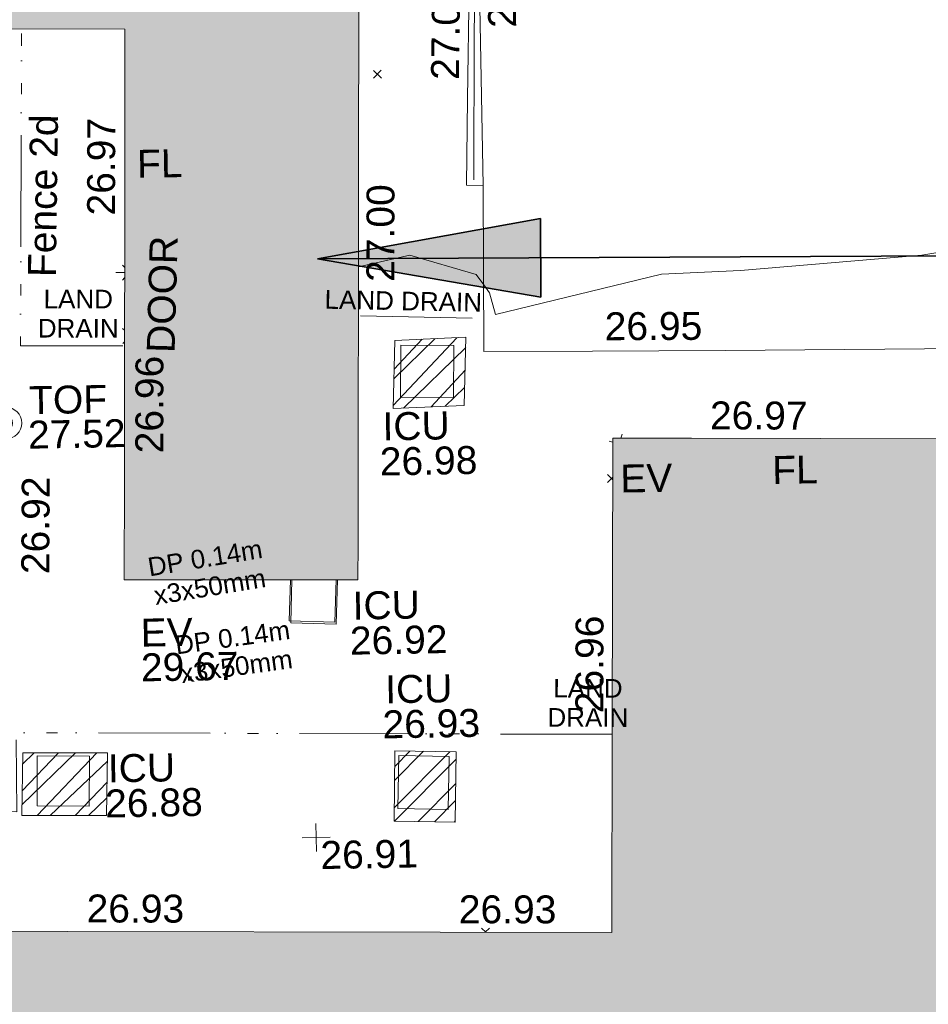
# Model space of a CAD drawing. Header units: millimetres. Extents: x -290717 to 520720, y -103372 to 287762.
# Tile 224 of 256: x 104309 to 116515, y -15776 to -2553. Entities that reach past the tile are written whole.
import ezdxf

# ---------------------------------------------------------------- set-up
doc = ezdxf.new("R2010")
doc.units = ezdxf.units.MM
for name, pattern in [('IMPORT-HIDDEN2 _3_', [4762.5, 3175, -1587.5]), ('IMPORT-UG_DRAINAGE_UNIDENTIFIED_QLB2 _2_', [2700, 1500, -300.0000000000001, 0, -250, 150, -300.0000000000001, 0, -200]), ('IMPORT-UG_ELEC_LV_QLB2 _2_', [2700, 1500, -300.0000000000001, 0, -250, 150, -300.0000000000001, 0, -200]), ('IMPORT-UG_ELEC_STREET LIGHTING_QLB2 _2_', [2700, 1500, -300.0000000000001, 0, -250, 150, -300.0000000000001, 0, -200])]:
    doc.linetypes.add(name, pattern=pattern)
for name, color, linetype, lineweight, true_color in [('00__TOPO__TOP_OF_FENCE_SYMBOL', 7, 'Continuous', 9, 0x666666), ('00_TOPO_EAVE', 7, 'Continuous', 9, 0x666666), ('00_TOPO_LEVEL_FLOOR', 7, 'Continuous', 9, 0x666666), ('00_UAV_BUILDING_OUTLINE', 5, 'Continuous', 9, 0x0000ff), ('00_UAV_CONCRETE', 9, 'Continuous', 9, 0x808080), ('00_UAV_EAVE', 7, 'Continuous', 9, 0x666666), ('00_UAV_FENCE_2D', 7, 'Continuous', 9, 0x264c2f), ('00_UAV_INT_DOOR', 7, 'Continuous', 9, 0x7f4f3f), ('00_UAV_LEVEL_FLOOR', 7, 'Continuous', 9, 0x666666), ('00_UAV_LEVEL_SPOT', 7, 'Continuous', 9, 0x666666), ('00_UAV_SERV_IC', 5, 'Continuous', 9, 0x0000ff), ('00_UAV_TOP_OF_FENCE', 6, 'Continuous', 9, 0xff00ff), ('00_UAV_WALL', 7, 'Continuous', 9, 0x7c00a5), ('01_DTM_CONTOUR_MNR', 7, 'Continuous', 9, 0xa5a552), ('12333-PUM-2D-U-0001-C01 - Rev2_REVIT IMPORT_dwg', 7, 'Continuous', 9, 0x767676), ('A_RHA_Line', 7, 'Continuous', 9, 0x00a600), ('PUM-CHAMBER EXTENTS', 6, 'IMPORT-HIDDEN2 _3_', 9, 0xff00ff), ('PUM-ELECTRIC-LV-QLB2', 1, 'IMPORT-UG_ELEC_LV_QLB2 _2_', 9, 0xff0000), ('PUM-ELECTRIC-MH', 1, 'Continuous', 9, 0xff0000), ('PUM-UNIDENTIFIED-QLB2', 150, 'IMPORT-UG_DRAINAGE_UNIDENTIFIED_QLB2 _2_', 9, 0x007fff)]:
    doc.layers.add(name, color=color, linetype=linetype, lineweight=lineweight, true_color=true_color)
for name, color, linetype, lineweight in [('A_RHA_Detail', 7, 'Continuous', 9), ('A_RHA_Text', 7, 'Continuous', 9), ('GEN-TEXT', 7, 'Continuous', 9)]:
    doc.layers.add(name, color=color, linetype=linetype, lineweight=lineweight)
doc.styles.add('Arial_1', font='arial.ttf', dxfattribs={"height": 250})
doc.styles.add('Swis721 Lt BT_2', font='swissl.ttf', dxfattribs={"height": 375})
pattern_1 = [(45, (-533641079.65, -725615854.3560001), (-265.1650429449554, 265.1650429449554), []), (45, (-533640902.873, -725615854.3560001), (-265.1650429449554, 265.1650429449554), [])]

# ---------------------------------------------------------------- blocks, each defined once
blk = doc.blocks.new('12333-PUM-2D-U-0001-C01 - Rev2_REVIT IMPORT_dwg_MSL_Eaves_SYM_1-V99-Site Location Plan Existing')
at = {"layer": '00_TOPO_EAVE', "color": 254, "true_color": 0xcccccc}
for p, q in [((70.56104605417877, 216.7384765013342), (116.0873754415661, 356.5791934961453)), ((-222.8941904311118, 72.56509084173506), (-356.5791934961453, 116.0873754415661))]:
    blk.add_line(p, q, dxfattribs=at)
blk = doc.blocks.new('12333-PUM-2D-U-0001-C01 - Rev2_REVIT IMPORT_dwg_MSL_Node_LineworkTOF-2077248-Site Location Plan Existing')
at = {"layer": '00__TOPO__TOP_OF_FENCE_SYMBOL', "color": 254, "true_color": 0xcccccc, "flags": 128}
for points in [[(165.3591892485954, 165.3591892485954), (0, 0), (-165.3591892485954, 165.3591892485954)], [(165.3591892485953, -165.3591892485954), (0, 0), (-165.3591892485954, -165.3591892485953)]]:
    blk.add_lwpolyline(points, dxfattribs=at)
at = {"layer": '00__TOPO__TOP_OF_FENCE_SYMBOL', "color": 254, "true_color": 0xcccccc}
for radius in [562.5594001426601, 233.853208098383]:
    blk.add_circle((0, 0), radius, dxfattribs=at)
blk = doc.blocks.new('12333-PUM-2D-U-0001-C01 - Rev2_REVIT IMPORT_dwg_MSL_FLlvl_SYM-V149-Site Location Plan Existing')
at = {"layer": '00_TOPO_LEVEL_FLOOR', "color": 254, "true_color": 0xcccccc}
blk.add_line((-14.61504444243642, -1.732587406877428e-11), (-38.92611017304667, 0), dxfattribs=at)
blk = doc.blocks.new('12333-PUM-2D-U-0001-C01 - Rev2_REVIT IMPORT_dwg_MSL_Node_Linework-V170-Site Location Plan Existing')
at = {"layer": '00_UAV_INT_DOOR', "color": 9, "true_color": 0xd4c4bf}
for p, q in [((-398.6975439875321, 398.6975439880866), (-530.3860888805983, 530.3860888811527)), ((-413.9539675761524, -413.9539675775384), (-530.3860888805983, -530.3860888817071))]:
    blk.add_line(p, q, dxfattribs=at)
blk = doc.blocks.new('12333-PUM-2D-U-0001-C01 - Rev2_REVIT IMPORT_dwg_MSL_Node_Linework-V171-Site Location Plan Existing')
at = {"layer": '00_UAV_INT_DOOR', "color": 9, "true_color": 0xd4c4bf}
for p, q in [((-372.9887995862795, 372.9887995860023), (-530.3860888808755, 530.3860888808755)), ((-387.2614611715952, -387.2614611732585), (-530.3860888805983, -530.3860888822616))]:
    blk.add_line(p, q, dxfattribs=at)
blk = doc.blocks.new('12333-PUM-2D-U-0001-C01 - Rev2_REVIT IMPORT_dwg_UAV-2077255-Site Location Plan Existing')
at = {"layer": '00_UAV_LEVEL_SPOT', "color": 254, "true_color": 0xcccccc, "flags": 128}
for points in [[(500.0000000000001, 0), (0, 0), (0, 500.0000000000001)], [(0, -500.0000000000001), (0, 0), (-500.0000000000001, 0)]]:
    blk.add_lwpolyline(points, dxfattribs=at)
blk = doc.blocks.new('12333-PUM-2D-U-0001-C01 - Rev2_REVIT IMPORT_dwg_MGS62954_T2_Galway_ITM_3d_Rev1-2077680-Site Location Plan Existing')
at = {"layer": '00_UAV_CONCRETE', "color": 254, "true_color": 0xcccccc, "flags": 128}
blk.add_lwpolyline([(534018823.235, 725546414.4535002), (534015606.235, 725546443.4534999), (534013824.7658979, 725546466.5394927), (534012365.2350001, 725546485.4535), (534012393.7725, 725548715.3135002)], dxfattribs=at)
at = {"layer": '00_UAV_FENCE_2D', "color": 254, "true_color": 0xcccccc, "flags": 128}
blk.add_lwpolyline([(533999987.7725001, 725540744.3135), (534001571.7725001, 725540713.3135002), (534003352.7725, 725540693.3135), (534005806.7725, 725540631.3135), (534005879.7725, 725543285.3135), (534005949.7725, 725546518.3135), (534006014.7725, 725549324.3135), (534003938.7725, 725549383.3135), (534001697.7725, 725549410.3135), (534001773.7725, 725552370.3135002), (534001837.7725001, 725555482.3135), (534004363.7725, 725555367.3135), (534007801.7725, 725555306.3135002), (534011314.7725, 725555249.3135), (534012458.7725001, 725555193.3135002), (534012309.7725001, 725550762.3135), (534012268.7354692, 725548793.5811896)], dxfattribs=at)
at = {"layer": '00_UAV_SERV_IC', "color": 254, "true_color": 0xcccccc}
blk.add_line((534010328.4406865, 725543452.5113213), (534010300.7725001, 725542885.3135002), dxfattribs=at)
at = {"layer": '00_UAV_SERV_IC', "color": 254, "true_color": 0xcccccc, "flags": 128}
for points in [[(534011233.7725001, 725545893.3135), (534011251.7725, 725546591.3135), (534011963.9401164, 725546572.9481461), (534011945.9401165, 725545874.9481462)], [(534006272.7725001, 725541161.3135), (534006973.7725001, 725541146.3135), (534006959.3825551, 725540473.8234038), (534006258.3825551, 725540488.8234038)], [(534011101.7725, 725540367.3135002), (534011127.7725001, 725541081.3135002), (534011802.5119299, 725541056.7431567), (534011776.5119298, 725540342.7431567)]]:
    blk.add_lwpolyline(points, close=True, dxfattribs=at)
blk.add_lwpolyline([(534010300.7725001, 725542885.3135002), (534009685.7725001, 725542915.3135), (534009712.5413045, 725543464.073992)], dxfattribs=at)
at = {"layer": '00_UAV_WALL', "color": 254, "true_color": 0xcccccc, "flags": 128}
blk.add_lwpolyline([(534012389.895909, 725552325.3890704), (534012393.7725, 725548715.3135002), (534012169.7725001, 725548725.3135), (534012205.6999522, 725549882.3505996), (534012252.7725001, 725551398.3135002)], dxfattribs=at)
at = {"layer": '01_DTM_CONTOUR_MNR', "color": 254, "true_color": 0xcccccc, "flags": 128}
blk.add_lwpolyline([(534019054.7618958, 725547794.3738179), (534018268.9854595, 725547676.2336947), (534015831.4188534, 725547514.6915079), (534014770.0035356, 725547484.0801126), (534012530.0000001, 725546980), (534012454.6283785, 725547272.3243243), (534012380, 725547380), (534012278.0788054, 725547519.5173811), (534011394.7627582, 725547796.2268512), (534010699.5660886, 725547649.9086745)], dxfattribs=at)
for name, p, xscale, yscale, zscale in [('12333-PUM-2D-U-0001-C01 - Rev2_REVIT IMPORT_dwg_MSL_Node_Linework-V171-Site Location Plan Existing', (534007630.951, 725547630.6535002), 0.19, 0.19, 0.19), ('12333-PUM-2D-U-0001-C01 - Rev2_REVIT IMPORT_dwg_MSL_FLlvl_SYM-V149-Site Location Plan Existing', (534007630.951, 725547630.6535002), 4.94, 4.94, 4.94), ('12333-PUM-2D-U-0001-C01 - Rev2_REVIT IMPORT_dwg_MSL_Node_Linework-V170-Site Location Plan Existing', (534007619.9510002, 725546779.6535001), 0.19, 0.19, 0.19), ('12333-PUM-2D-U-0001-C01 - Rev2_REVIT IMPORT_dwg_MSL_Node_LineworkTOF-2077248-Site Location Plan Existing', (534005931.8408993, 725545637.0533472), 0.375, 0.375, 0.375), ('12333-PUM-2D-U-0001-C01 - Rev2_REVIT IMPORT_dwg_MSL_Eaves_SYM_1-V99-Site Location Plan Existing', (534014159.6282196, 725545208.915154), 0.375, 0.375, 0.375), ('12333-PUM-2D-U-0001-C01 - Rev2_REVIT IMPORT_dwg_UAV-2077255-Site Location Plan Existing', (534010000, 725540000.0000001), 0.375, 0.375, 0.375)]:
    blk.add_blockref(name, p, dxfattribs=dict(xscale=xscale, yscale=yscale, zscale=zscale))
at = {"layer": '00_UAV_BUILDING_OUTLINE', "color": 251, "true_color": 0x666666, "char_height": 375, "width": 1495.902363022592, "attachment_point": 1, "line_spacing_factor": 1.005061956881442, "style": 'Swis721 Lt BT_2'}
for s, insert, rotation in [('26.97', (534007068.8533623, 725548405.111163), 88.92447624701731), ('27.00', (534010804.6970538, 725547448.410618), 88.92447623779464), ('26.96', (534007660.4223258, 725545200.1439495), 88.92447624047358), ('26.97', (534015391.0522413, 725545761.9589704), 358.8799952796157), ('26.96', (534013509.7828617, 725541607.745863), 88.87999528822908), ('26.93', (534006902.7098606, 725539287.5032699), 358.87999528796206), ('26.93', (534011901.7546028, 725539189.7706449), 358.87999528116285)]:
    blk.add_mtext(s, dxfattribs=dict(at, insert=insert, rotation=rotation))
at = {"layer": '00_UAV_CONCRETE', "color": 251, "true_color": 0x666666, "insert": (534013996.6470494, 725546983.4024888), "char_height": 375, "width": 1495.902363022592, "attachment_point": 1, "rotation": 359.25754764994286, "line_spacing_factor": 1.005061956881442, "style": 'Swis721 Lt BT_2'}
blk.add_mtext('26.95', dxfattribs=at)
at = {"layer": '00_UAV_EAVE', "char_height": 375, "attachment_point": 1, "line_spacing_factor": 1.005061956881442, "style": 'Swis721 Lt BT_2'}
for s, insert, width in [('EV', (534014167.9858243, 725544934.4502416), 736.078940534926), ('EV', (534007690.330483, 725542977.9948444), 736.078940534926), ('29.67', (534007685.6620798, 725542511.2442204), 1495.902363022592)]:
    blk.add_mtext(s, dxfattribs=dict(at, insert=insert, width=width))
at = {"layer": '00_UAV_FENCE_2D', "color": 251, "true_color": 0x666666, "insert": (534006258.7046736, 725547594.6597356), "char_height": 375, "width": 2545.408465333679, "attachment_point": 1, "rotation": 88.21634024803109, "line_spacing_factor": 1.005061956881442, "style": 'Swis721 Lt BT_2'}
blk.add_mtext('Fence 2d', dxfattribs=at)
at = {"layer": '00_UAV_INT_DOOR', "color": 251, "true_color": 0x666666, "insert": (534007836.2395965, 725546551.8600214), "char_height": 375, "width": 1790.333939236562, "attachment_point": 1, "rotation": 87.42905956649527, "line_spacing_factor": 1.005061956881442, "style": 'Swis721 Lt BT_2'}
blk.add_mtext('DOOR', dxfattribs=at)
at = {"layer": '00_UAV_LEVEL_FLOOR', "char_height": 375, "width": 683.841080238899, "attachment_point": 1, "line_spacing_factor": 1.005061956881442, "style": 'Swis721 Lt BT_2'}
for insert in [(534007750.7679303, 725549273.3779105), (534016209.9787304, 725545013.7216157)]:
    blk.add_mtext('FL', dxfattribs=dict(at, insert=insert))
at = {"layer": '00_UAV_LEVEL_SPOT', "insert": (534010051.8765643, 725539949.1441547), "char_height": 375, "width": 1495.902363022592, "attachment_point": 1, "line_spacing_factor": 1.005061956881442, "style": 'Swis721 Lt BT_2'}
blk.add_mtext('26.91', dxfattribs=at)
at = {"layer": '00_UAV_SERV_IC', "color": 251, "true_color": 0x666666, "char_height": 375, "attachment_point": 1, "line_spacing_factor": 1.005061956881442, "style": 'Swis721 Lt BT_2'}
for s, insert, width in [('ICU', (534010986.3686212, 725545689.8140188), 1021.012723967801), ('26.98', (534010941.5404707, 725545219.435018), 1495.902363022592), ('ICU', (534010542.932542, 725543290.9117018), 1021.012723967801), ('26.92', (534010498.1043915, 725542820.5327009), 1495.902363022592), ('ICU', (534010960.8744427, 725542159.3766658), 1021.012723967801), ('26.93', (534010916.0462922, 725541688.9976649), 1495.902363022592), ('ICU', (534007217.4677886, 725541162.304047), 1021.012723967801), ('26.88', (534007172.639638, 725540691.9250461), 1495.902363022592)]:
    blk.add_mtext(s, dxfattribs=dict(at, insert=insert, width=width))
at = {"layer": '00_UAV_TOP_OF_FENCE', "color": 251, "true_color": 0x666666, "char_height": 375, "attachment_point": 1, "line_spacing_factor": 1.005061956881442, "style": 'Swis721 Lt BT_2'}
for s, insert, width in [('TOF', (534006245.8840463, 725546125.6097926), 1163.479615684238), ('27.52', (534006223.4604046, 725545662.2330877), 1495.902363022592)]:
    blk.add_mtext(s, dxfattribs=dict(at, insert=insert, width=width))
at = {"layer": '00_UAV_WALL', "color": 251, "true_color": 0x666666, "char_height": 375, "width": 1495.902363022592, "attachment_point": 1, "line_spacing_factor": 1.005061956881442, "style": 'Swis721 Lt BT_2'}
for s, insert, rotation in [('27.26', (534012500.9073694, 725550828.3078213), 90.06152563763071), ('27.03', (534011718.4679907, 725550147.6002561), 88.22146570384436), ('26.92', (534006099.7667055, 725543606.508836), 88.64309314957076)]:
    blk.add_mtext(s, dxfattribs=dict(at, insert=insert, rotation=rotation))
blk = doc.blocks.new('12333-PUM-2D-U-0001-C01 - Rev2_REVIT IMPORT_dwg-1620468-Site Location Plan Existing')
at = {"layer": 'PUM-CHAMBER EXTENTS', "true_color": 0xffaaff}
h = blk.add_hatch(dxfattribs=at)
h.set_pattern_fill('FP_3', color=211, style=0, pattern_type=2)
h.set_pattern_definition(pattern_1)
h.paths.add_polyline_path([(370052.350152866, -70113.35617862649), (371007.3501529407, -70088.35617871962), (371048.350152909, -69174.35617872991), (370093.3501528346, -69199.35617863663)])
h = blk.add_hatch(dxfattribs=at)
h.set_pattern_fill('FP_3', color=211, style=0, pattern_type=2)
h.set_pattern_definition(pattern_1)
h.paths.add_polyline_path([(366110.3501528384, -75510.35617862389), (366137.3501528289, -74670.35617865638), (364997.3501528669, -74649.3561787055), (364970.3501528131, -75489.35617867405)])
h = blk.add_hatch(dxfattribs=at)
h.set_pattern_fill('FP_3', color=211, style=0, pattern_type=2)
h.set_pattern_definition(pattern_1)
h.paths.add_polyline_path([(370791.3501529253, -75682.35617864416), (370818.3501529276, -74737.35617869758), (369997.3501529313, -74710.35617869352), (369970.350153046, -75655.35617852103)])
at = {"layer": 'GEN-TEXT', "color": 253, "true_color": 0xaaaaaa}
for p, q in [((369867.3171442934, -65674.38918724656), (369973.3831614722, -65568.32317006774)), ((369973.3831614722, -65674.38918724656), (369867.3171442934, -65568.32317006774)), ((372986.5650417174, -71120.93390036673), (372915.5241596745, -71049.89301832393)), ((372915.5241596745, -71155.95903550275), (372987.283199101, -71084.19999607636)), ((371173.8507950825, -77166.7865007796), (371118.2604519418, -77111.19615763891)), ((371168.8342016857, -77166.68842507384), (371224.3264691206, -77111.19615763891))]:
    blk.add_line(p, q, dxfattribs=at)
at = {"layer": 'PUM-CHAMBER EXTENTS', "color": 211, "linetype": 'Continuous', "true_color": 0xffaaff, "flags": 128}
for points in [[(371007.3501529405, -70088.35617871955), (370052.350152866, -70113.35617862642), (370093.3501528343, -69199.35617863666), (371048.3501529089, -69174.3561787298)], [(364997.3501529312, -74649.35617870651), (366137.3501528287, -74670.35617865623), (366110.3501528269, -75510.35617862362), (364970.3501528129, -75489.35617867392)], [(370791.3501529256, -75682.35617864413), (370818.3501529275, -74737.35617869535), (369997.3501529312, -74710.35617869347), (369970.3501530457, -75655.35617852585)]]:
    blk.add_lwpolyline(points, close=True, dxfattribs=at)
at = {"layer": 'PUM-ELECTRIC-MH', "color": 21, "true_color": 0xffaaaa, "flags": 128}
blk.add_lwpolyline([(368654.6052058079, -72390.68983276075), (368628.350152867, -72966.35617862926), (369238.3501528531, -72993.35617863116), (369265.3137178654, -72402.15505199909)], dxfattribs=at)
at = {"layer": 'PUM-UNIDENTIFIED-QLB2', "color": 141, "true_color": 0xaad4ff}
blk.add_line((369635.3501528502, -68861.35617864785), (371271.350152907, -68922.3561786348), dxfattribs=at)
at = {"layer": 'PUM-UNIDENTIFIED-QLB2', "color": 141, "true_color": 0xaad4ff, "flags": 128}
for points in [[(366438.3501529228, -69208.3561787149), (365064.3501528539, -69182.35617864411), (365151.3501529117, -64992.35617869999)], [(372919.7431197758, -74538.8895480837), (364914.3501528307, -74378.35617864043), (364906.3501529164, -75440.35617867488), (363424.3501528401, -75398.35617865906), (363387.4785623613, -77014.56089853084)]]:
    blk.add_lwpolyline(points, dxfattribs=at)
blk.add_blockref('12333-PUM-2D-U-0001-C01 - Rev2_REVIT IMPORT_dwg_MGS62954_T2_Galway_ITM_3d_Rev1-2077680-Site Location Plan Existing', (-533641079.6498471, -725615854.3561786))
at = {"layer": 'PUM-ELECTRIC-LV-QLB2', "char_height": 250, "width": 1848.69489539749, "attachment_point": 2, "line_spacing_factor": 0.9417779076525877, "style": 'Arial_1'}
for insert, rotation in [((367474.5371440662, -71951.02634682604), 8.325323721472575), ((367827.8651237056, -73024.67263142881), 6.798050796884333)]:
    blk.add_mtext('DP 0.14m\\Px3x50mm', dxfattribs=dict(at, insert=insert, rotation=rotation))
at = {"layer": 'PUM-UNIDENTIFIED-QLB2', "char_height": 250, "attachment_point": 2, "line_spacing_factor": 0.9417779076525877, "style": 'Arial_1'}
for s, insert, width, rotation in [('LAND\\PDRAIN', (365852.9912318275, -68444.07410879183), 1294.698577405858, 358.9159297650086), ('LAND DRAIN', (370220.0694240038, -68545.97770936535), 2522.060585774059, 357.864655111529), ('LAND\\PDRAIN', (372607.0696598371, -73789.81417299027), 1294.698577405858, 358.8511929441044)]:
    blk.add_mtext(s, dxfattribs=dict(at, insert=insert, width=width, rotation=rotation))

msp = doc.modelspace()

# ---------------------------------------------------------------- hatches: boundary and pattern name
at = {"layer": 'A_RHA_Detail', "true_color": 0xc0c0c0}
h = msp.add_hatch(color=9, dxfattribs=at)
h.paths.add_polyline_path([(-80880.60083898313, -68502.79057078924), (-80400.86592458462, -68483.4150911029), (-80400.86592458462, -62984.64684182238), (-24474.85765180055, -63009.32043784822), (-24456.14471274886, -50840.30023854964), (-36622.55041054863, -50831.65104346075), (-36622.5504104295, -44228.57792609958), (-50959.05265825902, -44213.68205212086), (-50959.05265825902, -42573.78171509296), (-54563.93258049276, -42571.21897729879), (-54565.69773355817, -45054.17447471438), (-92408.82109324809, -45027.27149617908), (-92411.78875845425, -49201.74309219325), (-100061.9988811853, -49201.74309219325), (-100052.221444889, -64852.82557835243), (-86120.90825231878, -64852.82557835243), (-86092.16626519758, -62957.90041523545), (-84861.10047611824, -62957.90041520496), (-84854.79054275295, -68240.10973718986), (-80870.60226895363, -68240.10973718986)])
h.paths.add_polyline_path([(-137238.9269955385, -68461.93840922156), (-132719.7426408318, -68433.06336920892), (-132847.0731201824, -62850.0428228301), (-130454.6837966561, -62916.63108081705), (-130498.2830220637, -61355.8539363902), (-117581.136331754, -61423.42893434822), (-117492.3908565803, -49183.91309186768), (-125136.5200282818, -49178.47881939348), (-125133.5727033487, -45032.61887132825), (-163007.1824077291, -45005.69421944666), (-163007.1824077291, -44090.29634113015), (-163123.8521375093, -44090.21339942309), (-163122.6389897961, -42383.751842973), (-166563.8543420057, -42383.75184295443), (-166565.0349082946, -44044.3982420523), (-193158.4656786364, -44025.49275802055), (-193195.152889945, -62863.6565097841), (-137269.7106414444, -62916.63108078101), (-137254.3708868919, -65679.90523788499)])
h.paths.add_polyline_path([(120310.9497607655, -32334.2823016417), (120312.4652266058, -31610.73011961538), (133451.2244789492, -31638.24899384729), (133469.2230092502, -19717.98315777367), (121295.7536929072, -19692.48606427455), (121319.8434528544, -8190.941560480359), (112277.0825929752, -8172.001674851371), (112263.1769726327, -14811.12345451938), (78285.85310969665, -14739.95861435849), (78292.82277619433, -8167.077575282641), (76545.55099677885, -8163.40371230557), (69355.76844230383, -8152.931592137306), (69353.66597202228, -9156.746357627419), (68372.60878942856, -9154.691552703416), (68372.60878942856, -13705.52853212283), (69333.72334743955, -13707.54156767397), (69325.07112544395, -16249.53369225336), (66623.4489111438, -16249.53369225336), (66619.79243932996, -17995.29925522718), (65989.07757491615, -17995.29925522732), (65985.44262769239, -19730.78799479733), (57152.23993372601, -19712.28702423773), (57127.42535098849, -31559.89461998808), (70277.87165423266, -31587.43801817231), (70277.87165428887, -32271.74147154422), (78263.96947906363, -32285.12944888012), (78266.62669288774, -31019.79372153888), (112335.8856506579, -31091.15111856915), (112335.8856506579, -32317.57330550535), (119781.4233959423, -32333.17321910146)])
h.paths.add_polyline_path([(7503.71740934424, -1791.43926322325), (15482.43097389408, -674.0213230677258), (15484.0826184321, 148.1327206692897), (56188.28042539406, 205.5276654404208), (56155.8432600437, 14338.31663138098), (18016.62665932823, 14236.4814953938), (17967.9025208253, 34313.18372075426), (21727.10644861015, 34324.06926249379), (21708.9097307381, 40608.10218319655), (18009.66447156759, 40608.10218325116), (17995.54603703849, 45483.75063445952), (9770.084212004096, 45420.63294734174), (3966.216019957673, 45443.14492469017), (3984.771235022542, 14176.56786831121), (1023.062455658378, 14176.56786840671), (-276.5134647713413, 14190.52623465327), (-231.6790044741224, 5976.811441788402), (-226.4491536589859, 193.7444677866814), (1220.250839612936, 179.5999159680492), (7477.609307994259, 143.2867556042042), (7488.638446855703, -674.0213230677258)])
h.paths.add_polyline_path([(77755.59663317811, 53.47451145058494), (77729.51881611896, 1699.844979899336), (94464.47132486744, 1659.976083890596), (94606.37913471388, 17991.39023626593), (88810.41901146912, 18015.03260816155), (88799.89418497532, 14436.74271609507), (69413.88950349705, 14457.87738898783), (69377.35724448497, 99.62816357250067), (70760.85642036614, 92.0068082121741)])
h.paths.add_polyline_path([(61252.12079698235, 46453.95617369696), (105774.7348988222, 46472.68783510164), (105768.2642197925, 61852.61234310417), (92285.13876306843, 61852.61234310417), (92308.59670397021, 65784.30757142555), (96107.46680002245, 65767.6044524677), (96059.6808111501, 75209.20847378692), (101084.8427276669, 75071.88872768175), (104988.0046543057, 74765.36560410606), (108403.6894220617, 74363.84089439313), (112009.2703903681, 73787.25420864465), (115645.3524814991, 73049.69667210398), (116890.8108050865, 72761.69136255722), (120208.9929832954, 71893.18353872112), (120865.241739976, 71703.68487155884), (124135.6329505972, 70669.67317909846), (127435.6253142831, 69480.50055823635), (127820.4368655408, 69394.93141813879), (128274.3081769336, 69331.69585757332), (128731.879114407, 69306.66104520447), (129189.9401456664, 69320.00258265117), (129645.2782985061, 69371.62688830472), (130094.6997111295, 69461.17185607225), (130535.0520071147, 69588.00939078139), (130963.2464342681, 69751.2498188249), (131376.279516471, 69949.74812593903), (131771.254123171, 70182.11198906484), (132162.5575600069, 70460.54046602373), (132496.0921582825, 70741.69081117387), (132820.8713676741, 71064.98072578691), (133117.4593294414, 71414.31364276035), (133383.77568926, 71787.23923958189), (133616.5473239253, 72178.53728446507), (133817.1647262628, 72590.54524901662), (133982.6025969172, 73017.89547517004), (134111.7005086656, 73457.59040804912), (134203.5529320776, 73906.545904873), (134257.5155882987, 74361.61286220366), (134272.5462649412, 74819.59931534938), (134250.5259874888, 75277.29281749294), (134189.6227572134, 75731.48297750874), (134090.9274700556, 76178.98397761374), (133955.1324028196, 76616.65691996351), (133783.1900598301, 77041.4318434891), (133576.3064937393, 77450.3292564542), (133335.9328436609, 77840.48103831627), (133063.7551572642, 78209.15055536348), (132761.6825665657, 78553.75185442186), (132431.8338935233, 78871.86780505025), (132076.5227904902, 79161.26705200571), (131698.2415079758, 79419.91966864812), (131299.6434187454, 79646.01139199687), (131093.5942456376, 79746.34209763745), (132146.0467355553, 83110.22226149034), (122787.763295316, 86282.54285521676), (121604.3555410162, 82800.35918872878), (117095.9864226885, 83870.84033788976), (116841.9598400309, 83526.35449576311), (116120.5435466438, 91221.9361197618), (110237.7341284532, 91274.27491024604), (110194.3680786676, 90435.39030217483), (104988.0046543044, 90486.49901569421), (104973.2761846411, 94309.82427956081), (103746.1314668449, 94309.82427962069), (103839.9937121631, 122852.1474272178), (96365.09202303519, 122931.9599471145), (96350.3400238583, 123952.416858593), (104555.5505249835, 123902.1925258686), (104607.3234457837, 120248.5396157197), (125502.5015002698, 120134.193340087), (125662.0200253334, 137657.3796883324), (114479.5865733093, 137699.2256881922), (114382.3062641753, 129149.9458158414), (104644.1590035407, 129187.997507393), (104577.9931702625, 126217.3903165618), (101184.4926405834, 126159.1566967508), (101264.6166812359, 135959.2655565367), (89967.23177303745, 135988.8856164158), (89927.63362986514, 125823.6463181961), (93630.53562299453, 125840.7948842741), (93580.6568888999, 122931.9599471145), (88697.38835373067, 122904.7310127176), (88679.38989541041, 95739.0914377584), (86378.25848993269, 95739.0914377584), (86378.18187189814, 96178.10083375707), (83279.5074328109, 96200.92083330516), (83273.62493422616, 95735.74732136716), (70169.67509616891, 95733.22421950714), (70166.2684274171, 96272.07409350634), (66674.99731291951, 96257.14073659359), (66654.74538556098, 95755.71092140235), (65784.77231076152, 95755.71092140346), (65887.65094981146, 117470.6305650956), (53473.34271625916, 117487.9046429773), (53434.44066306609, 98570.4634906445), (40649.41626913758, 98570.46349066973), (40610.16711556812, 94406.01479082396), (38853.82372865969, 94410.36303444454), (38848.65589191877, 89463.65332732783), (40612.46601909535, 89518.45976927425), (40665.38257359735, 86257.73741131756), (38372.19584673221, 86305.7230928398), (38369.79373532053, 76901.0507917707), (50937.95125076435, 76944.40198877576), (50922.88567283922, 74598.78180893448), (56484.90611318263, 74588.85093774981), (56484.9061131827, 75194.85181998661), (92465.40372273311, 75233.02581663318), (92645.92783659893, 71766.64845097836), (89810.5550181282, 69362.83965827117), (85313.16173971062, 69360.94750424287), (85313.16173971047, 66907.40508090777), (75210.14498260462, 66903.15451592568), (75210.14498260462, 63815.70944554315), (70819.40014306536, 63815.70999204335), (70819.21601502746, 64253.35708063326), (69456.8341568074, 64253.35708063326), (69455.71957374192, 66901.99623168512), (61303.3285675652, 66898.56680686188), (61304.56054652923, 63970.32021231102), (70500.41048205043, 63970.32021223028), (70500.40885431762, 61852.59006210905), (61245.64388480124, 61848.69637492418), (61252.12079698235, 46455.07044720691)])
h.paths.add_polyline_path([(-17153.16561239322, 48569.32684293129), (-17153.16561227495, 60770.38083690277), (-29362.88357762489, 60774.7042869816), (-29362.88357762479, 67399.20394583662), (-43507.25361058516, 67405.01911302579), (-43488.53133082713, 69093.07334179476), (-45766.41866234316, 69109.32868391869), (-45794.34620035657, 67405.01911302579), (-47272.11273197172, 67404.21245453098), (-47272.44887636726, 66454.91798912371), (-86004.56386335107, 66468.6329952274), (-86006.66970790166, 60521.58362724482), (-92662.8772251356, 60521.58362724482), (-92666.53762789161, 50184.35611936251), (-79752.016597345, 50179.78302554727), (-79752.016597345, 48591.49323813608), (-17157.71631240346, 48569.32845421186)])
h.paths.add_polyline_path([(-201056.4185879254, 48628.75479108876), (-138377.9751621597, 48634.64535782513), (-138377.9751621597, 50133.28202330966), (-125467.710581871, 50134.49533928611), (-125468.6909603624, 60566.19036866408), (-132186.8595615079, 60565.86652591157), (-132187.4203588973, 66533.01978768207), (-170643.3098734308, 66805.61809689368), (-170643.3098732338, 67738.78475851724), (-200340.0100486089, 67488.93693767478), (-200348.7175167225, 60827.7802510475), (-201057.5650552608, 60827.71357562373), (-201056.6510294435, 51102.0431337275)])
h.paths.add_polyline_path([(-240051.5126725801, 54769.1949116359), (-239444.4902595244, 54811.10754483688), (-239186.5396225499, 54841.92927608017), (-238764.8191578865, 54940.98166103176), (-238382.4735933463, 55122.46891391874), (-237990.3402229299, 55354.87497237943), (-237269.2031026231, 55936.21514997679), (-237030.2712443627, 56228.66101920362), (-236793.0039600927, 56569.31473977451), (-236554.5880579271, 57004.26389721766), (-236432.7219585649, 57267.46508911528), (-236300.0815274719, 57753.26239002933), (-236250.7285154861, 58017.17885687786), (-236235.6490610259, 58516.21786795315), (-236233.2538430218, 58987.85640057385), (-236213.702979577, 59823.48083772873), (-236363.8287856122, 59820.8603820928), (-236634.0279869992, 60698.06075831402), (-236391.9547756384, 61432.1972634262), (-236225.4740089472, 61435.10319604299), (-236201.6036570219, 62637.68779599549), (-232563.5271750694, 62639.28734435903), (-232563.5271750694, 63049.03842407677), (-232732.1945866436, 63049.15302221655), (-232860.1521278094, 63457.9589027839), (-232731.6068089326, 63914.24862701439), (-232560.8209657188, 63914.24862701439), (-232521.9864006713, 70597.99604498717), (-240628.6947850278, 70598.85496274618), (-240629.7923196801, 72350.98321581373), (-246412.6011213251, 72347.36085937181), (-246412.6011213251, 70616.45923939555), (-254449.5805725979, 70618.60952619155), (-254454.637144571, 70754.06491724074), (-254469.7140363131, 73191.6627625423), (-263883.2532625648, 73267.83063692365), (-263902.4181505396, 68260.74348557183), (-263714.8217520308, 68259.82096576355), (-263552.9672900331, 67819.6543439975), (-263719.0883117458, 67392.20684197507), (-263913.629869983, 67392.20684288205), (-263956.7001914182, 58633.76423459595), (-260181.1963171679, 58611.22607638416), (-260192.3146984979, 56354.25111578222), (-257184.684388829, 56339.46086010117), (-257213.4419958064, 57092.93866025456), (-257338.5163846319, 57093.27331227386), (-257471.0109295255, 57531.7457231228), (-257338.5163845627, 58062.22513700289), (-257203.4956297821, 58064.06881293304), (-257173.5751889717, 58598.54056827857), (-256478.2273617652, 58575.27357918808), (-256478.2273617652, 58788.51859477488), (-256013.0091299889, 58911.92701537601), (-255397.0786589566, 58780.99767608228), (-255397.0786664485, 58595.98242230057), (-243809.8853614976, 58585.92793205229), (-243805.3570672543, 58352.04527760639), (-243740.9394682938, 57884.52572396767), (-243619.083060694, 57421.84877501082), (-243424.3877541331, 56943.65915328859), (-243247.1437899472, 56608.24157716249), (-243003.0710577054, 56249.99021479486), (-242732.2093200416, 55932.75703086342), (-242371.7230179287, 55603.12658814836), (-242141.2551255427, 55424.88676771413), (-241804.9643038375, 55216.88439829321), (-241529.464082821, 55077.02869058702), (-241100.6275144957, 54917.18295005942), (-240836.2134980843, 54840.82833179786), (-240453.4486196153, 54788.6078413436), (-240203.3756532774, 54776.52967577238)])
h.paths.add_polyline_path([(40276.69022620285, 59895.3641775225), (40328.62676026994, 69196.9439153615), (36588.99968782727, 69217.82459101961), (36619.46637569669, 74674.25962431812), (32264.36460075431, 74687.02318924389), (32233.48293864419, 69156.26826309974), (11916.69390488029, 69269.70959690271), (11966.66200108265, 78218.75165977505), (29087.50901742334, 78123.15526811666), (29143.44567202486, 88141.13700481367), (15719.34879623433, 88216.09212957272), (15732.60379610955, 90589.99788900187), (4594.294101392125, 90652.19003492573), (4525.129359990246, 78265.12250452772), (10096.76365550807, 78234.01258734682), (10077.43887221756, 74773.03821913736), (4547.641142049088, 74803.91453678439), (4465.579974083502, 60107.16002351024), (19125.89094757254, 60025.30234268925), (19139.86249371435, 62527.53804648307), (31738.59196305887, 62457.19146407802), (31724.55430855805, 59943.11609818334), (38369.79364222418, 59906.01157297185)])
h.paths.add_polyline_path([(-246083.0241259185, 72334.29150213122), (-246083.0594797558, 72334.30275087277), (-246208.2905500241, 72334.29150213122)])
h.paths.add_polyline_path([(-114575.3004830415, 112178.0758696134), (-114575.3246436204, 112178.0758696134), (-114707.2752166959, 115801.5811617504)])
h.paths.add_polyline_path([(-154699.9178766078, 101760.4080976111), (-114382.0503338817, 101776.0542915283), (-114382.0503338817, 106926.936016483), (-113755.641395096, 106927.1791078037), (-113757.5507412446, 111847.2721532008), (-114431.6837526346, 111847.2721532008), (-114431.8098651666, 112178.075869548), (-114575.3004830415, 112178.0758696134), (-114578.9984943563, 121707.2390834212), (-123056.9849702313, 121707.2390834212), (-123068.8201032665, 156452.7036899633), (-119381.2340625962, 156454.1347343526), (-119381.2340625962, 160165.8603541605), (-115501.031452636, 160167.3661472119), (-115503.3750945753, 166206.5793118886), (-132411.7987151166, 166599.6604729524), (-132411.8243306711, 166665.6603411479), (-135275.0124468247, 166664.5489553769), (-135275.0124468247, 166628.1883102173), (-135911.3205077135, 166628.1944503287), (-135911.3479256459, 166352.1604668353), (-152521.1633846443, 166345.7145607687), (-152518.3680955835, 159142.6836790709), (-150699.3133726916, 159117.9265656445), (-150755.6690356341, 122560.6912032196), (-151059.2005266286, 122560.6912032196), (-151061.0981347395, 121302.4374931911), (-154138.3148337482, 121372.6012653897), (-154138.3148337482, 121865.183451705), (-154704.3888425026, 121867.2611370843), (-154688.5451973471, 119352.3937021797), (-154745.5933227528, 119352.3715636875), (-154745.5763474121, 118722.1532660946), (-160794.1544526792, 118748.744283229), (-160794.1544527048, 119410.5425977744), (-163852.1622693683, 119422.408321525), (-163855.0715294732, 118762.2003111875), (-167568.6765459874, 118778.5256058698), (-166634.6619849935, 124395.1277019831), (-166843.6206842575, 124471.2090400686), (-167568.6765459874, 124707.6250904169), (-168028.2173235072, 124841.3808643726), (-168630.5006276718, 124991.3056740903), (-169238.2056070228, 125117.4693074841), (-169850.3952285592, 125219.6772877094), (-170466.1255403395, 125297.7720169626), (-171089.1102599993, 125351.8553033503), (-171704.4065937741, 125381.1774254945), (-172325.0479971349, 125386.3595015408), (-172782.2248668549, 125374.5832363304), (-173401.7764236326, 125337.4554476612), (-174019.3926983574, 125276.0328036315), (-174634.1213722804, 125190.4100127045), (-175245.0145766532, 125080.7190996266), (-176047.1958093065, 124895.7675261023), (-176665.4852587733, 124724.7228134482), (-177045.3001228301, 124609.1129151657), (-177631.5127793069, 124405.2077276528), (-176665.4852586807, 118818.5158793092), (-177558.9402083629, 118822.4435769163), (-177662.2853368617, 125263.4341236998), (-176365.3912352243, 126542.9270807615), (-159462.2970490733, 126319.9103917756), (-157057.7396790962, 128609.0850976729), (-157060.6673204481, 136153.1661957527), (-158638.8016610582, 137740.2441626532), (-159352.3735831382, 137740.2441626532), (-161634.4140635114, 140201.1078539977), (-168727.9404946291, 140256.8191147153), (-171035.0401162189, 137942.884730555), (-174184.1459014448, 137942.884730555), (-176460.1168228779, 140292.2858551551), (-177341.68569345, 140292.285855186), (-177341.7114445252, 140358.4281613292), (-183428.5803825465, 140356.0660244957), (-185921.6385984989, 137917.4639097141), (-185921.6385985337, 131757.309115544), (-186906.8767412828, 131756.9267734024), (-187725.3914540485, 130809.9989183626), (-187724.0588902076, 127376.1828149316), (-186481.0281350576, 126304.557648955), (-186479.4846755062, 122327.2959175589), (-185176.2828158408, 121059.4673825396), (-180304.1129154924, 121059.4673825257), (-180304.1136492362, 118802.0484409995), (-193555.3706955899, 118802.0484409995), (-193555.3686998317, 133117.8341649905), (-192593.6442938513, 133118.2073819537), (-192593.6442938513, 134200.8158367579), (-192224.6284783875, 134200.9592041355), (-192225.5653014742, 136615.0101267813), (-192595.0012461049, 136615.0101267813), (-192595.4357332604, 137734.4745166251), (-193589.2709668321, 137734.4746851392), (-193589.2685988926, 147474.5705834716), (-193163.2062206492, 147492.8644728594), (-192606.8095195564, 147551.4951472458), (-192359.9383250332, 147589.5931622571), (-192199.8207947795, 147616.5827293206), (-191882.7548926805, 147682.9245600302), (-191568.5380071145, 147761.6632019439), (-191020.2573150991, 147932.4221712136), (-190950.5841382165, 147955.8263236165), (-190647.7999969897, 148070.951423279), (-190349.769078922, 148197.8750093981), (-190056.9509284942, 148336.4013817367), (-189769.7970512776, 148486.316942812), (-189375.4954991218, 148717.2624196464), (-189132.9060261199, 148873.2749095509), (-188867.5421091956, 149059.0543930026), (-188609.6764469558, 149255.1087866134), (-188354.9814056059, 149465.3525772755), (-188079.6339208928, 149713.8792482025), (-187884.9836199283, 149901.8220103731), (-187538.2510284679, 150274.4802367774), (-187446.2998447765, 150378.396083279), (-187241.3270201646, 150629.2310214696), (-187046.3599558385, 150887.9197697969), (-186861.699277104, 151154.0634500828), (-186546.1373636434, 151669.8298752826), (-186524.4196769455, 151707.063245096), (-163675.289831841, 151669.8298752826), (-163687.5843044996, 148134.0767945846), (-157303.6541541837, 148136.4921063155), (-157303.6541541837, 155759.9150161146), (-157557.4317586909, 155765.0384228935), (-157555.9168973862, 166678.0466575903), (-187009.2021991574, 166699.7464767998), (-187013.0952111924, 162054.4009359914), (-188707.1775469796, 162044.5925187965), (-188705.9961893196, 155021.5333641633), (-188737.9999316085, 154650.5326603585), (-188799.0133970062, 154283.1866125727), (-188857.2045401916, 154035.4341107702), (-188966.1106131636, 153679.3368924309), (-189102.6200311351, 153332.8820747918), (-189265.8911677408, 152998.2056672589), (-189454.9174010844, 152677.3710606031), (-189645.2484685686, 152421.322012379), (-189916.9563410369, 152104.2450531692), (-190212.7041973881, 151809.4634871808), (-190530.6686598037, 151538.7947475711), (-190868.889367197, 151293.9075915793), (-191225.2810786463, 151076.3118324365), (-191597.6465194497, 150887.3490190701), (-192092.8415776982, 150682.5621956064), (-192485.2937347, 150569.6612301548), (-192903.8930807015, 150482.2408890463), (-193187.215491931, 150440.8868273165), (-193594.1866364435, 150407.1257787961), (-193594.5953882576, 151459.989522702), (-205369.2399268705, 151455.4201248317), (-205354.452352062, 113350.0822379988), (-207187.1580384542, 113349.3709450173), (-207184.3024929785, 105991.0636522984), (-205312.8709512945, 105991.0636522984), (-205311.2365670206, 101769.6553082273), (-175488.645120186, 101781.2285901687), (-175488.645120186, 110889.6985621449), (-154703.462766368, 110897.5679794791), (-154700.5193329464, 103310.2697088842)])
h.paths.add_polyline_path([(193735.9435692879, 113047.8274775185), (208865.0938716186, 114991.026643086), (208976.1154122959, 114126.6471161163), (216447.8967330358, 115086.3281915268), (216038.7305308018, 118271.970241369), (232648.5073383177, 120405.3421627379), (233425.9936153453, 114352.0734369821), (240632.2017567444, 115277.6440986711), (239854.8412683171, 121329.9334728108), (256406.8682407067, 123455.8879629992), (257091.7572256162, 118089.1198988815), (264572.287122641, 119040.8180953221), (261877.8350554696, 138524.7609215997), (259178.7147038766, 138221.6086023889), (259197.3483654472, 137439.0084132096), (254686.1480587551, 136897.0007613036), (255412.6810205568, 131314.8303174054), (240852.7447965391, 129522.4514055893), (239771.0426540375, 137918.8519126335), (240649.582243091, 138010.1984551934), (240062.3063116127, 142776.6750342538), (239165.7694641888, 142685.0143484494), (237630.9646614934, 151018.3171733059), (266172.8791088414, 154560.7889781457), (271297.187694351, 142612.4006970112), (276531.7397502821, 144861.0987145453), (274941.5029779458, 148527.903728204), (302074.530765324, 160134.9084326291), (300215.9323773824, 164320.1841173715), (301528.161327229, 164907.0997990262), (300405.1237791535, 167477.8916353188), (299016.6944531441, 166945.7181825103), (295626.7488506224, 174518.7544287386), (294333.0289184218, 177537.1551681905), (287288.847594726, 174518.7544287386), (289427.6893504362, 169661.0163464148), (272956.7816584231, 162557.1203578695), (271943.2187786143, 164897.4305293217), (267016.3118217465, 162764.0369715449), (268502.3094164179, 159357.043014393), (265200.4029571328, 157946.4096681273), (226856.4166955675, 153146.7821791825), (227510.3041274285, 148852.0205335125), (228280.9873164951, 141179.0007484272), (227302.3544112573, 141050.2812999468), (227895.3788231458, 136433.1758633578), (228748.5501749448, 136523.8855003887), (229602.307730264, 128023.7667641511), (217691.2359889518, 126493.8999679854), (217642.3600127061, 126874.4332670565), (215138.5007311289, 126552.8357430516), (215194.9980427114, 126112.9650749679), (215015.6132225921, 126089.9247571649), (214840.967257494, 127449.6644606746), (192258.7012018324, 124549.1816390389), (193486.3576426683, 114991.026643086)])
h.paths.add_polyline_path([(-78076.24179098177, 117605.518872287), (-78076.23951907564, 117610.0871212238), (-78070.31812256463, 129485.733079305), (-74723.15926546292, 129478.3852560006), (-74723.15926546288, 125435.7860625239), (-48015.64546089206, 125380.0246061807), (-47996.55031653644, 135872.5822179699), (-61198.159180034, 135901.5630078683), (-74714.72264147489, 135923.5088764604), (-74723.62876031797, 131865.2975510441), (-78070.31812256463, 131872.6421692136), (-78062.97909490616, 149549.768943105), (-58292.26570494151, 149541.5607197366), (-58292.26570494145, 148946.2407608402), (-37707.70924049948, 148937.6946534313), (-37707.70924049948, 159740.0690313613), (-44148.26955758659, 159742.7429641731), (-44148.26955758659, 162961.3319175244), (-49829.95437586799, 162961.3319175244), (-49830.92144141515, 160632.0129326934), (-78494.0902662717, 160643.9130440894), (-78494.0902662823, 161615.1537737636), (-78739.22585210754, 161615.2555472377), (-78691.79195364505, 168187.9195488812), (-90844.5764503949, 168126.8149080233), (-90962.52567696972, 152686.7636278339), (-89064.97866810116, 152685.97582136), (-89079.54115383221, 117610.0871212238), (-78374.80210165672, 117605.6428258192)])
h.paths.add_polyline_path([(69254.82576126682, 129235.9722870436), (69259.97086178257, 136167.7892474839), (86068.0992678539, 136131.0235193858), (86008.66431381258, 164703.3084147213), (58789.63167882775, 164723.5115811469), (58789.63167882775, 170119.2062865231), (54460.16324890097, 170122.4198087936), (54457.21717773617, 166153.2792453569), (47042.21516498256, 166158.7829869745), (47041.10931533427, 164668.9097040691), (39173.27935198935, 164674.7495545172), (39172.83712618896, 164078.9539098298), (17014.87910992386, 164095.400525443), (17002.38841206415, 147267.1142245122), (12659.63471563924, 147267.1142245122), (12653.6008753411, 139137.9291796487), (17031.41608901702, 139134.6797717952), (17024.58791744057, 129935.3194463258), (39191.34773726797, 129918.8662983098), (39191.34773726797, 129258.2867272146), (69014.0340609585, 129236.1510132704)])
h.paths.add_polyline_path([(39265.62356917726, 139467.8223435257), (33050.91021530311, 139484.1586867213), (33087.56357182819, 153427.9220784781), (39277.60130890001, 153411.6505991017), (39277.60130890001, 152830.3127277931), (43058.29603858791, 152820.3745823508), (43024.83899408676, 140092.5601633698), (39267.2657899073, 140092.5601633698)])
h.paths.add_polyline_path([(1979.548949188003, 189123.2414339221), (18699.10403225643, 189180.0465563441), (18678.46874727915, 195253.6675675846), (24349.02704558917, 195272.9334349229), (24334.96888369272, 199550.7690689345), (28829.78348971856, 199566.0403168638), (28798.35772162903, 208815.6446465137), (24334.94961552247, 208806.1514042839), (24333.90624838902, 209113.2475694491), (16811.59093053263, 209087.6902915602), (16806.58456496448, 208843.590909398), (6772.293057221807, 208809.4991440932), (6797.166076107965, 201488.5780549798), (-8471.058649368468, 201436.7038403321), (-8471.058649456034, 200429.0172029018), (-11856.09020773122, 200417.5164702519), (-11823.72827012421, 190892.3684139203), (-7614.729360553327, 190904.9356358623), (-7614.729360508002, 190170.8290169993), (-4608.619189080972, 190169.2993656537), (-4608.238782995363, 190916.8832264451), (1973.379031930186, 190939.2444093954), (1977.122761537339, 189837.3456606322)])
h.paths.add_polyline_path([(-20506.2213294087, 190640.028646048), (-20122.28942212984, 206347.1214480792), (-41550.34215554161, 207015.255795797), (-41462.26177905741, 210449.6195896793), (-31391.41053375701, 210152.0276719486), (-31078.64493158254, 223862.574366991), (-44305.08575746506, 224230.797228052), (-44490.79956595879, 211865.5542346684), (-47510.12209651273, 211942.9901386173), (-47722.57925074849, 203659.0205615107), (-47076.06680551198, 203635.3001466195), (-47175.4684425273, 199531.9403872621), (-46801.21126120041, 199520.4703265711), (-46873.68175963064, 195478.589946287), (-44600.40472249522, 195425.25597799), (-44685.88459510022, 192243.2795180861), (-38073.99929110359, 192135.6564361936), (-38104.39995468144, 191126.9722513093), (-21537.79264469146, 190668.5723413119)])
h.paths.add_polyline_path([(16801.02360974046, 195961.5001375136), (9656.615133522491, 196015.1086064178), (9643.83815057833, 199513.9922857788), (11631.77992465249, 199485.8321209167), (11631.79209405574, 203322.2460457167), (16806.58456511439, 203391.4855727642), (16801.04077099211, 195984.4293109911)])
h.paths.add_polyline_path([(122084.9263243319, 200536.2570557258), (122088.180516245, 206386.1947929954), (125211.1061637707, 206386.1947929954), (125211.1162733, 206645.8932838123), (126202.709897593, 206645.8932838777), (126203.0204768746, 207041.0477229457), (130401.4034740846, 206979.0758390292), (130444.269112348, 209883.2802976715), (126202.8383602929, 209945.883203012), (126203.0204768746, 214624.1281189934), (127364.7919503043, 214624.1281189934), (127365.2106673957, 225380.2058570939), (126159.8599207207, 225380.2527798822), (126207.4133336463, 241475.3410923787), (119482.541129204, 241495.8747302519), (119479.204156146, 246182.0096278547), (109943.9121324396, 246175.219673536), (109953.2702600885, 233033.3814297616), (115000.5285021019, 233033.3814296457), (114999.5792924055, 208653.4991933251), (112026.3032629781, 208653.4991933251), (112024.3519988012, 200538.6764491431), (122024.6079402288, 200536.271559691)])
h.paths.add_polyline_path([(30087.05071628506, 200986.75440713), (38030.67179073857, 201028.6865661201), (38030.67179073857, 202922.9731661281), (38109.89531489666, 202923.3913649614), (38067.25569093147, 208827.6066631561), (38013.35839375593, 208827.667223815), (38012.38630312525, 209012.5383931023), (30044.90685988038, 208970.4802974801), (30060.65944993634, 205986.3119354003)])
h.paths.add_polyline_path([(195986.2599411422, 205661.5722736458), (202896.8751332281, 206052.0074670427), (202676.886254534, 209945.7611691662), (195766.2710618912, 209555.325975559)])
h.paths.add_polyline_path([(-91652.40581580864, 206392.6172135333), (-79454.24421187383, 206432.5105635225), (-79629.29258199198, 238245.6998510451), (-68904.21147484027, 238215.095164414), (-68918.56040493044, 246314.0782553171), (-68756.515268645, 246312.9061543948), (-68755.20581930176, 246638.9786699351), (-79620.07671794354, 246651.3624133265), (-79606.5628449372, 247343.5411849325), (-82154.50636787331, 247318.0695596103), (-82154.50636787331, 247488.1275895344), (-91640.64698348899, 247472.5371040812), (-91638.72040628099, 246846.4753752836), (-131470.3702759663, 246641.42150215), (-131470.3702759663, 250159.5419305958), (-142857.1087886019, 250176.7939677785), (-142864.0554935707, 246220.0701029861), (-165118.8027587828, 246272.3986783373), (-165040.0492656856, 253907.936045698), (-178677.4727934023, 253929.5079730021), (-178699.5521575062, 238176.7234097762), (-138599.3373496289, 238209.4781454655), (-138548.4479938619, 206627.5237025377), (-126646.6702863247, 206572.2299428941), (-126666.6805510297, 234825.8818836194), (-124962.7180531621, 234825.9534805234), (-124969.0241559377, 234688.4891474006), (-91595.61129713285, 234664.3133306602), (-91650.87307429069, 207155.5994723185)])
h.paths.add_polyline_path([(142123.7078306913, 209113.5383730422), (152768.4446292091, 209127.3137315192), (152745.2992288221, 227012.6338093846), (142100.5623961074, 226998.8584508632), (142121.8067345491, 210582.5602414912)])
h.paths.add_polyline_path([(168998.8561285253, 209274.9592350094), (169026.8416078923, 226860.3446541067), (161686.6780313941, 226876.6646907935), (161647.6783165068, 209291.3037608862), (168846.6177107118, 209275.2977201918)])
h.paths.add_polyline_path([(49761.46820716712, 218476.567809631), (49794.00484362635, 223316.1680811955), (41274.07755979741, 223363.4010619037), (41273.58999769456, 223290.879563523), (32187.30576793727, 223351.9666549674), (32202.10532416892, 225553.2987455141), (20081.8372469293, 225634.7833114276), (20035.26675877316, 218707.7438838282), (31566.33951793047, 218630.2204926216), (31566.12891728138, 218598.8950898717), (49547.01686615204, 218478.0095661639)])
h.paths.add_polyline_path([(162361.9830851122, 234154.0520866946), (162366.6425722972, 241589.9129272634), (135261.1026964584, 241630.986197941), (135249.0888707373, 234197.8735112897), (160249.0277027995, 234157.467167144)])
h.paths.add_polyline_path([(176458.8604388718, 246709.572470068), (176516.248447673, 252173.1529805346), (168884.2833866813, 252253.3171281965), (168934.8652923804, 257068.9279575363), (164355.0504715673, 257117.0331241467), (164296.1746742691, 251511.8088120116), (164416.8965511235, 251510.5407811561), (164367.8024342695, 246836.5737543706), (172300.1975056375, 246753.2539686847)])
at = {"layer": 'A_RHA_Detail', "true_color": 0xffb0b0}
h = msp.add_hatch(color=31, dxfattribs=at)
h.paths.add_polyline_path([(57133.95952016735, -15524.95938392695), (64822.46909210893, -15429.76189097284), (64727.12120218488, -7729.105699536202), (57038.6116303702, -7824.303192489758), (57133.54728097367, -15491.66538755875)])
h.paths.add_polyline_path([(108853.3350619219, -10077.34127506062), (108863.0871825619, -2678.940452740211), (108860.5865792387, 423.7879212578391), (101461.8787905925, 433.5491335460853), (101461.8787904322, -2673.323457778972), (105723.1858153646, -2678.940452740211), (105723.1858153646, -10073.20245584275), (108838.1093273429, -10077.3212055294)])
at = {"layer": 'A_RHA_Text', "lineweight": 35}
msp.add_hatch(color=256, dxfattribs=at).paths.add_polyline_path([(108308.6688795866, -5764.941372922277), (111311.2677923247, -6278.965308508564), (111305.9954611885, -5221.016561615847)])
msp.add_hatch(color=256, dxfattribs=at).paths.add_polyline_path([(108308.6688795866, -5764.941372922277), (111311.2677923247, -6278.965308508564), (111305.9954611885, -5221.016561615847)])

# ---------------------------------------------------------------- linework, layer by layer
at = {"layer": 'A_RHA_Line', "color": 7}
for p, q in [((108860.5865792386, -4576.011666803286), (108867.1770098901, 423.7879212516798)), ((101758.9488691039, -2673.715037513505), (105723.1858153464, -2678.940452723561)), ((105723.1858153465, -2678.940452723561), (105721.8205790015, -3714.67071281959)), ((105721.8205790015, -3714.67071281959), (105715.2299041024, -8714.655384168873)), ((108853.9961482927, -9575.811254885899), (108860.5865792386, -4576.011666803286)), ((112277.0825930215, -8172.00167460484), (112268.8199652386, -12116.95513124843)), ((113331.5602019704, -8174.21025722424), (112277.0825930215, -8172.001674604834)), ((118329.863142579, -8184.679105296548), (113331.5602019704, -8174.210257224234)), ((105715.2299041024, -8714.655384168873), (105713.43915013, -10073.20245584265)), ((108853.335061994, -10077.3412750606), (108853.9961482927, -9575.811254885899)), ((105713.43915013, -10073.20245584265), (108853.335061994, -10077.3412750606)), ((112268.8199652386, -12116.95513124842), (112263.1770824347, -14811.12345451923)), ((104957.505469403, -14795.8218683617), (99957.5164363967, -14785.34948924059)), ((109957.4945023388, -14806.29424748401), (104957.5054693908, -14795.82186836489)), ((112263.1770824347, -14811.12345451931), (109957.4945023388, -14806.294247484))]:
    msp.add_line(p, q, dxfattribs=at)
at = {"layer": 'A_RHA_Text', "lineweight": 35}
for p, q in [((111305.9954611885, -5221.016561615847), (108308.6688795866, -5764.941372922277)), ((111305.9954611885, -5221.016561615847), (108308.6688795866, -5764.941372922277)), ((111311.2677923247, -6278.965308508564), (111305.9954611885, -5221.016561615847)), ((111311.2677923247, -6278.965308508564), (111305.9954611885, -5221.016561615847)), ((108308.6688795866, -5764.941372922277), (145729.3054686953, -5578.454089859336)), ((108308.6688795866, -5764.941372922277), (145729.3054686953, -5578.454089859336)), ((108308.6688795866, -5764.941372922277), (111311.2677923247, -6278.965308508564)), ((108308.6688795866, -5764.941372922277), (111311.2677923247, -6278.965308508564))]:
    msp.add_line(p, q, dxfattribs=at)

# ---------------------------------------------------------------- block references
at = {"layer": '12333-PUM-2D-U-0001-C01 - Rev2_REVIT IMPORT_dwg', "color": 254, "linetype": 'IMPORT-UG_ELEC_STREET LIGHTING_QLB2 _2_', "true_color": 0xffd4d4, "rotation": 0.9999999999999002}
msp.add_blockref('12333-PUM-2D-U-0001-C01 - Rev2_REVIT IMPORT_dwg-1620468-Site Location Plan Existing', (-261895.0770586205, 55869.5817132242), dxfattribs=at)

doc.saveas('drawing.dxf')
